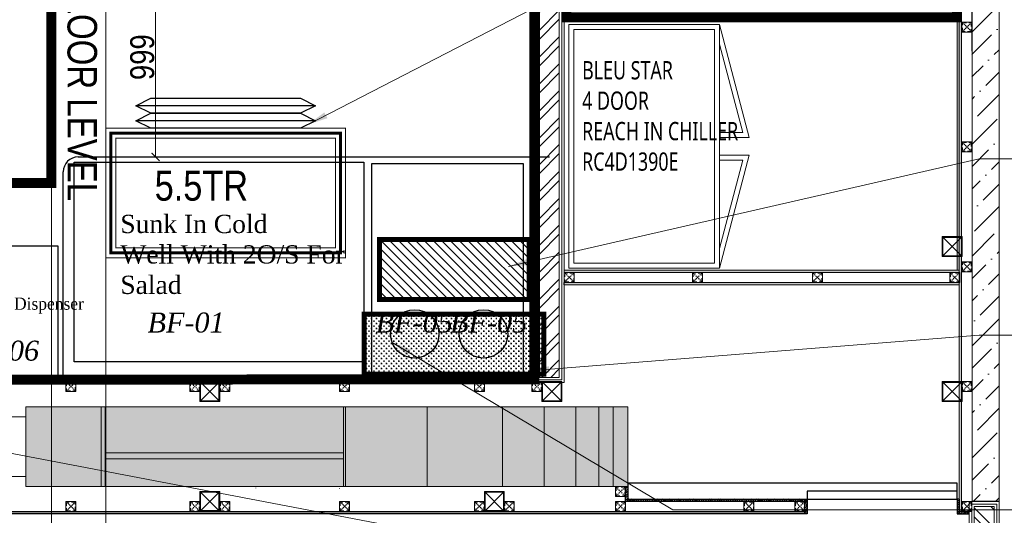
# Model space of a CAD drawing. Header units: millimetres. Extents: x -106827 to 92813, y -35754 to 7831.
# Tile 24 of 150: x -65946 to -61015, y -24533 to -22051. Entities that reach past the tile are written whole.
import ezdxf
from ezdxf.xclip import XClip

# ---------------------------------------------------------------- set-up
doc = ezdxf.new("R2010")
doc.units = ezdxf.units.MM
doc.header["$XCLIPFRAME"] = 2
doc.header["$PDMODE"] = 35
for name, pattern in [('DASHED', [0.75, 0.5, -0.25]), ('General Arrangement Plan$0$( Hidden )', [0.375, 0.25, -0.125]), ('General Arrangement Plan$1$.5', [2, 0.5, -0.5, 0.5, -0.5]), ('General Arrangement Plan$1$CORES & SETBACK$0$HIDDEN', [0.375, 0.25, -0.125])]:
    doc.linetypes.add(name, pattern=pattern)
for name, color, linetype, lineweight in [('2020 HVAC EQUIPMENT TEXT', 7, 'Continuous', 9), ('2020 HVAC FRESH AIR GRILLE & DUCT TEXT', 150, 'Continuous', 9), ('2020 HVAC PLATFORM', 2, 'Continuous', 15), ('2020 HVAC-EQUIPMENT', 20, 'Continuous', 25), ('General Arrangement Plan$0$DIM', 7, 'Continuous', 13), ('General Arrangement Plan$0$KITCHEN EQUIPMENT', 74, 'Continuous', 15), ('General Arrangement Plan$0$TEXT', 7, 'Continuous', 5), ('General Arrangement Plan$1$01_WALL-INTERNAL', 250, 'Continuous', 13), ('General Arrangement Plan$1$A-HATCH', 15, 'Continuous', 0), ('General Arrangement Plan$1$BEAM', 113, 'Continuous', 9), ('General Arrangement Plan$1$Finishes', 5, 'Continuous', 13), ('General Arrangement Plan$1$MEI- EXISTING WALLS', 1, 'Continuous', 15), ('General Arrangement Plan$1$PLASTER', 252, 'Continuous', 13), ('General Arrangement Plan$1$TILES', 104, 'Continuous', 9), ('General Arrangement Plan$1$Wall Hatch', 8, 'Continuous', 0), ('General Arrangement Plan$1$WALL NEW', 6, 'Continuous', 13)]:
    doc.layers.add(name, color=color, linetype=linetype, lineweight=lineweight)
for name, color, linetype in [('General Arrangement Plan$1$12-ply', 160, 'Continuous'), ('General Arrangement Plan$1$Equipment', 5, 'Continuous'), ('General Arrangement Plan$1$Equipment Name', 7, 'Continuous'), ('General Arrangement Plan$1$IDS-DOOR', 45, 'Continuous'), ('HIDDEN', 7, 'Continuous')]:
    doc.layers.add(name, color=color, linetype=linetype)
doc.layers.add('General Arrangement Plan$1$MH- (Structural Elements)Strc-4', color=7, linetype='Continuous', lineweight=0, true_color=0xb85b00)
doc.layers.add('General Arrangement Plan$1$MS', color=7, linetype='Continuous', lineweight=0, true_color=0x3c5977)
doc.styles.add('General Arrangement Plan$1$Standard', font='ARIALN.TTF')
doc.styles.add('General Arrangement Plan$1$style12', font='BOOKOSI.TTF')
doc.styles.add('General Arrangement Plan$1$TMH-TEXT', font='simplex.shx', dxfattribs={"width": 0.8})
doc.styles.get("Standard").update_dxf_attribs({"font": 'ARIALN.TTF'})
doc.dimstyles.new('General Arrangement Plan$1$TFS-Dim', dxfattribs={"dimtxt": 120, "dimasz": 40, "dimexe": 25, "dimexo": 25, "dimgap": 4.5, "dimtad": 1, "dimdec": 0, "dimzin": 0, "dimdsep": 46, "dimtxsty": 'General Arrangement Plan$1$Standard', "dimblk": 'General Arrangement Plan$1$_ArchTick', "dimcen": 0.09, "dimdle": 2, "dimclrd": 256, "dimclre": 8, "dimadec": 0, "dimazin": 0, "dimtfac": 1, "dimtdec": 0, "dimtofl": 0, "dimtmove": 1, "dimatfit": 3, "dimfxl": 1, "dimtolj": 1, "dimtzin": 0, "dimlwd": -1, "dimlwe": -1, "dimarcsym": 0})
doc.dimstyles.new('TFS-Dim', dxfattribs={"dimtxt": 120, "dimasz": 40, "dimexe": 25, "dimexo": 25, "dimgap": 4.5, "dimtad": 1, "dimdec": 0, "dimzin": 0, "dimdsep": 46, "dimtxsty": 'Standard', "dimblk": 'ARCHTICK', "dimcen": 0.09, "dimdle": 2, "dimclrd": 256, "dimclre": 8, "dimadec": 0, "dimazin": 0, "dimtfac": 1, "dimtdec": 0, "dimtofl": 0, "dimtmove": 1, "dimatfit": 3, "dimfxl": 1, "dimtolj": 1, "dimtzin": 0, "dimlwd": -1, "dimlwe": -1, "dimarcsym": 0})
pattern_1 = [(172.5, (-726867.071, -969433.78), (-6.58963561, -7.03506592), [0, -7.6, 0, -8.5, 0, -8.125]), (142.5, (-726867.071, -969433.78), (-16.23489865, -3.72068755), [0, -4.1, 0, -6.85, 0, -2.625]), (102.5, (-726862.722, -969438.128), (-11.030161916, 10.990146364), [0, -2.5, 0, -9, 0, -11.75]), (92.5, (-726862.722, -969438.128), (-13.73131425, 7.52521082), [0, -1.25, 0, -5.9, 0, -6.75])]

# ---------------------------------------------------------------- blocks, each defined once
blk = doc.blocks.new('_ArchTick')
at = {"color": 0, "linetype": 'ByBlock', "const_width": 0.15}
blk.add_lwpolyline([(-0.5, -0.5), (0.5, 0.5)], dxfattribs=at)
blk = doc.blocks.new('*U280')
at = {"layer": 'General Arrangement Plan$1$A-HATCH', "lineweight": -2, "true_color": 0x939598}
h = blk.add_hatch(dxfattribs=at)
h.set_pattern_fill('ANSI32', color=252, scale=0.4)
h.set_pattern_definition([(45, (-603.8825, 0), (-2.694077, 2.694077), []), (45, (-602.0865, 0), (-2.694077, 2.694077), [])])
h.paths.add_polyline_path([(-348.74, 5), (-200.82, 5), (-200.82, 1), (-348.74, 1)])
at = {"layer": 'General Arrangement Plan$1$Finishes'}
blk.add_lwpolyline([(-349.74, 6), (-199.82, 6), (-199.82, 0), (-349.74, 0)], close=True, dxfattribs=at)
at = {"layer": 'General Arrangement Plan$1$WALL NEW'}
for points in [[(-349.24, 5.5), (-200.32, 5.5), (-200.32, 0.5), (-349.24, 0.5)], [(-348.74, 5), (-200.82, 5), (-200.82, 1), (-348.74, 1)]]:
    blk.add_lwpolyline(points, close=True, dxfattribs=at)
blk = doc.blocks.new('General Arrangement Plan$1$_ArchTick')
at = {"color": 0, "linetype": 'ByBlock', "const_width": 0.15}
blk.add_lwpolyline([(-0.5, -0.5), (0.5, 0.5)], dxfattribs=at)
blk = doc.blocks.new('*D273')
at = {"layer": 'Defpoints', "color": 0}
for p in [(10702.8, 7596.6), (10566.7, 6597.6), (10702.8, 6597.6)]:
    blk.add_point(p, dxfattribs=at)
at = {"layer": 'General Arrangement Plan$0$DIM', "color": 8, "linetype": 'General Arrangement Plan$0$( Hidden )'}
for p, q in [((10677.8, 7596.6), (10541.7, 7596.6)), ((10677.8, 6597.6), (10541.7, 6597.6))]:
    blk.add_line(p, q, dxfattribs=at)
at = {"layer": 'General Arrangement Plan$0$DIM', "color": 8}
blk.add_line((10566.7, 7598.6), (10566.7, 6595.6), dxfattribs=at)
at = {"layer": 'General Arrangement Plan$0$DIM', "color": 8, "xscale": 40, "yscale": 40, "zscale": 40}
for p, rotation in [((10566.7, 7596.6), 90), ((10566.7, 6597.6), 270)]:
    blk.add_blockref('General Arrangement Plan$1$_ArchTick', p, dxfattribs=dict(at, rotation=rotation))
at = {"layer": 'General Arrangement Plan$0$DIM', "color": 0, "insert": (10500.9, 7097.1), "char_height": 120, "attachment_point": 5, "rotation": 90, "style": 'General Arrangement Plan$1$Standard'}
blk.add_mtext('\\A1;999', dxfattribs=at)
blk = doc.blocks.new('*U278')
at = {"layer": 'General Arrangement Plan$1$A-HATCH', "lineweight": -2, "true_color": 0x939598}
h = blk.add_hatch(dxfattribs=at)
h.set_pattern_fill('ANSI32', color=252, scale=0.4)
h.set_pattern_definition([(45, (-636.7705, 0), (-2.694077, 2.694077), []), (45, (-634.9745, 0), (-2.694077, 2.694077), [])])
h.paths.add_polyline_path([(-360.62, 5), (-221.82, 5), (-221.82, 1), (-360.62, 1)])
at = {"layer": 'General Arrangement Plan$1$Finishes'}
blk.add_lwpolyline([(-361.62, 6), (-220.82, 6), (-220.82, 0), (-361.62, 0)], close=True, dxfattribs=at)
at = {"layer": 'General Arrangement Plan$1$WALL NEW'}
for points in [[(-361.12, 5.5), (-221.32, 5.5), (-221.32, 0.5), (-361.12, 0.5)], [(-360.62, 5), (-221.82, 5), (-221.82, 1), (-360.62, 1)]]:
    blk.add_lwpolyline(points, close=True, dxfattribs=at)
blk = doc.blocks.new('General Arrangement Plan$1$A$C0642dd72')
at = {"layer": 'General Arrangement Plan$1$MS', "ltscale": 10}
for p, q in [((14305.3, 5074.5), (14405.3, 5174.5)), ((14405.3, 5074.5), (14305.3, 5174.5)), ((10587.9, 4348.8), (10687.9, 4448.8)), ((10687.9, 4348.8), (10587.9, 4448.8)), ((12300.7, 4348.8), (12400.7, 4448.8)), ((12400.7, 4348.8), (12300.7, 4448.8)), ((14305.3, 4348.8), (14405.3, 4448.8)), ((14405.3, 4348.8), (14305.3, 4448.8)), ((10587.9, 3798.8), (10687.9, 3898.8)), ((10687.9, 3798.8), (10587.9, 3898.8)), ((12012.7, 3798.8), (12112.7, 3898.8)), ((12112.7, 3798.8), (12012.7, 3898.8))]:
    blk.add_line(p, q, dxfattribs=at)
for points in [[(14305.3, 5074.5), (14405.3, 5074.5), (14405.3, 5174.5), (14305.3, 5174.5)], [(14309.3, 5078.5), (14401.3, 5078.5), (14401.3, 5170.5), (14309.3, 5170.5)], [(10587.9, 4348.8), (10687.9, 4348.8), (10687.9, 4448.8), (10587.9, 4448.8)], [(10591.9, 4352.8), (10683.9, 4352.8), (10683.9, 4444.8), (10591.9, 4444.8)], [(12300.7, 4348.8), (12400.7, 4348.8), (12400.7, 4448.8), (12300.7, 4448.8)], [(12304.7, 4352.8), (12396.7, 4352.8), (12396.7, 4444.8), (12304.7, 4444.8)], [(14305.3, 4348.8), (14405.3, 4348.8), (14405.3, 4448.8), (14305.3, 4448.8)], [(14309.3, 4352.8), (14401.3, 4352.8), (14401.3, 4444.8), (14309.3, 4444.8)], [(10587.9, 3798.8), (10687.9, 3798.8), (10687.9, 3898.8), (10587.9, 3898.8)], [(12012.7, 3798.8), (12112.7, 3798.8), (12112.7, 3898.8), (12012.7, 3898.8)], [(10591.9, 3802.8), (10683.9, 3802.8), (10683.9, 3894.8), (10591.9, 3894.8)], [(12016.7, 3802.8), (12108.7, 3802.8), (12108.7, 3894.8), (12016.7, 3894.8)]]:
    blk.add_lwpolyline(points, close=True, dxfattribs=at)
blk = doc.blocks.new('*U217')
at = {"layer": 'General Arrangement Plan$1$12-ply', "true_color": 0x939598}
h = blk.add_hatch(dxfattribs=at)
h.set_pattern_fill('ANSI35', color=252, scale=2.5, angle=180)
h.set_pattern_definition([(225, (0, 4142.89), (11.22532015, -11.22532015), []), (225, (-11.225, 4142.89), (11.22532015, -11.22532015), [19.84375, -3.96875, 0, -3.96875])])
h.paths.add_polyline_path([(2694431.8, -799586.5), (2694419.8, -799586.5), (2694419.8, -804486.5), (2694431.8, -804486.5)])
at = {"layer": 'General Arrangement Plan$1$12-ply'}
blk.add_lwpolyline([(2694419.8, -799586.5), (2694431.8, -799586.5), (2694431.8, -804486.5), (2694419.8, -804486.5)], close=True, dxfattribs=at)
blk = doc.blocks.new('*U220')
at = {"layer": 'General Arrangement Plan$1$12-ply', "true_color": 0x939598}
h = blk.add_hatch(dxfattribs=at)
h.set_pattern_fill('ANSI35', color=252, scale=2.5, angle=180)
h.set_pattern_definition([(225, (0, 2900.606), (11.22532015, -11.22532015), []), (225, (-11.225, 2900.606), (11.22532015, -11.22532015), [19.84375, -3.96875, 0, -3.96875])])
h.paths.add_polyline_path([(2694431.8, -800940.8), (2694419.8, -800940.8), (2694419.8, -804374.5), (2694431.8, -804374.5)])
at = {"layer": 'General Arrangement Plan$1$12-ply'}
blk.add_lwpolyline([(2694419.8, -800940.8), (2694431.8, -800940.8), (2694431.8, -804374.5), (2694419.8, -804374.5)], close=True, dxfattribs=at)
blk = doc.blocks.new('General Arrangement Plan$1$A$C25013FFA')
at = {"layer": 'General Arrangement Plan$1$MS', "linetype": 'General Arrangement Plan$1$CORES & SETBACK$0$HIDDEN', "ltscale": 25}
for p, q in [((-9, 60), (35, 16)), ((35, 60), (-9, 16))]:
    blk.add_line(p, q, dxfattribs=at)
at = {"layer": 'General Arrangement Plan$1$MS', "ltscale": 25}
blk.add_lwpolyline([(-12, 13), (38, 13), (38, 63), (-12, 63)], close=True, dxfattribs=at)
blk.add_lwpolyline([(-12, 13), (38, 13), (38, 63), (-12, 63)], close=True, dxfattribs=at)
at = {"layer": 'General Arrangement Plan$1$MS', "linetype": 'General Arrangement Plan$1$.5', "ltscale": 25}
blk.add_lwpolyline([(-9, 16), (35, 16), (35, 60), (-9, 60)], close=True, dxfattribs=at)
blk = doc.blocks.new('*U222')
at = {"layer": 'General Arrangement Plan$1$12-ply', "true_color": 0x939598}
h = blk.add_hatch(dxfattribs=at)
h.set_pattern_fill('ANSI35', color=252, scale=2.5, angle=180)
h.set_pattern_definition([(225, (0, 4222.472), (11.22532015, -11.22532015), []), (225, (-11.225, 4222.472), (11.22532015, -11.22532015), [19.84375, -3.96875, 0, -3.96875])])
h.paths.add_polyline_path([(2694431.8, -801959.7), (2694419.8, -801959.7), (2694419.8, -802033.7), (2694431.8, -802033.7)])
at = {"layer": 'General Arrangement Plan$1$12-ply'}
blk.add_lwpolyline([(2694419.8, -801959.7), (2694431.8, -801959.7), (2694431.8, -802033.7), (2694419.8, -802033.7)], close=True, dxfattribs=at)
blk = doc.blocks.new('*U205')
at = {"layer": 'General Arrangement Plan$1$12-ply', "true_color": 0x939598}
h = blk.add_hatch(dxfattribs=at)
h.set_pattern_fill('ANSI35', color=252, scale=2.5, angle=180)
h.set_pattern_definition([(225, (0, 8157.184), (11.22532015, -11.22532015), []), (225, (-11.225, 8157.184), (11.22532015, -11.22532015), [19.84375, -3.96875, 0, -3.96875])])
h.paths.add_polyline_path([(2694431.8, -799586.5), (2694419.8, -799586.5), (2694419.8, -800472.2), (2694431.8, -800472.2)])
at = {"layer": 'General Arrangement Plan$1$12-ply'}
blk.add_lwpolyline([(2694419.8, -799586.5), (2694431.8, -799586.5), (2694431.8, -800472.2), (2694419.8, -800472.2)], close=True, dxfattribs=at)
blk = doc.blocks.new('*U206')
at = {"layer": 'General Arrangement Plan$1$12-ply', "true_color": 0x939598}
h = blk.add_hatch(dxfattribs=at)
h.set_pattern_fill('ANSI35', color=252, scale=2.5, angle=180)
h.set_pattern_definition([(225, (0, 4228.669), (11.22532015, -11.22532015), []), (225, (-11.225, 4228.669), (11.22532015, -11.22532015), [19.84375, -3.96875, 0, -3.96875])])
h.paths.add_polyline_path([(2694431.8, -801956.5), (2694419.8, -801956.5), (2694419.8, -802030.7), (2694431.8, -802030.7)])
at = {"layer": 'General Arrangement Plan$1$12-ply'}
blk.add_lwpolyline([(2694419.8, -801956.5), (2694431.8, -801956.5), (2694431.8, -802030.7), (2694419.8, -802030.7)], close=True, dxfattribs=at)
blk = doc.blocks.new('*U207')
at = {"layer": 'General Arrangement Plan$1$PLASTER'}
h = blk.add_hatch(dxfattribs=at)
h.set_pattern_fill('AR-SAND', color=256, scale=5, angle=90)
h.set_pattern_definition(pattern_1)
h.paths.add_polyline_path([(121168.2, -848202.3), (121168.2, -848190.3), (119191.1, -848190.3), (119191.1, -848202.3)])
blk.add_lwpolyline([(121168.2, -848202.3), (121168.2, -848190.3), (119191.1, -848190.3), (119191.1, -848202.3)], close=True, dxfattribs=at)
blk = doc.blocks.new('*U210')
at = {"layer": 'General Arrangement Plan$1$PLASTER'}
h = blk.add_hatch(dxfattribs=at)
h.set_pattern_fill('AR-SAND', color=256, scale=5, angle=90)
h.set_pattern_definition(pattern_1)
h.paths.add_polyline_path([(121168.2, -848202.3), (121168.2, -848190.3), (119188.1, -848190.3), (119188.1, -848202.3)])
blk.add_lwpolyline([(121168.2, -848202.3), (121168.2, -848190.3), (119188.1, -848190.3), (119188.1, -848202.3)], close=True, dxfattribs=at)
blk = doc.blocks.new('*U211')
at = {"layer": 'General Arrangement Plan$1$TILES'}
h = blk.add_hatch(dxfattribs=at)
h.set_pattern_fill('ZIGZAG', color=256, scale=50, angle=45)
h.set_pattern_definition([(45, (0, 0), (1e-12, 8.838834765), [6.25, -6.25]), (135, (4.4194, 4.4194), (-8.838834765, 1e-12), [6.25, -6.25])])
h.paths.add_polyline_path([(98753.1, -854001.2), (105382.5, -854001.2), (105382.5, -853991.2), (98753.1, -853991.2)])
blk.add_lwpolyline([(105382.5, -854001.2), (105382.5, -853991.2), (98753.1, -853991.2), (98753.1, -854001.2)], close=True, dxfattribs=at)
blk = doc.blocks.new('*U221')
at = {"layer": 'General Arrangement Plan$1$PLASTER'}
h = blk.add_hatch(dxfattribs=at)
h.set_pattern_fill('AR-SAND', color=256, scale=5, angle=90)
h.set_pattern_definition(pattern_1)
h.paths.add_polyline_path([(127101.9, -848202.3), (127101.9, -848190.3), (119264.1, -848190.3), (119264.1, -848202.3)])
blk.add_lwpolyline([(127101.9, -848202.3), (127101.9, -848190.3), (119264.1, -848190.3), (119264.1, -848202.3)], close=True, dxfattribs=at)
blk = doc.blocks.new('*U223')
at = {"layer": 'General Arrangement Plan$1$12-ply', "true_color": 0x939598}
h = blk.add_hatch(dxfattribs=at)
h.set_pattern_fill('ANSI35', color=252, scale=2.5, angle=180)
h.set_pattern_definition([(225, (0, 8994.248), (11.22532015, -11.22532015), []), (225, (-11.225, 8994.248), (11.22532015, -11.22532015), [19.84375, -3.96875, 0, -3.96875])])
h.paths.add_polyline_path([(2694431.8, -799586.5), (2694419.8, -799586.5), (2694419.8, -799635.2), (2694431.8, -799635.2)])
at = {"layer": 'General Arrangement Plan$1$12-ply'}
blk.add_lwpolyline([(2694419.8, -799586.5), (2694431.8, -799586.5), (2694431.8, -799635.2), (2694419.8, -799635.2)], close=True, dxfattribs=at)
blk = doc.blocks.new('5.5 TR IDU')
at = {"layer": '2020 HVAC-EQUIPMENT', "color": 8}
for p, q in [((6127.35, -4528.33), (6130.35, -4526.83)), ((6130.35, -4526.83), (6160.35, -4526.83)), ((6160.35, -4526.83), (6163.35, -4528.33)), ((6130.35, -4529.83), (6127.35, -4528.33)), ((6127.35, -4528.33), (6127.35, -4528.33)), ((6127.35, -4528.33), (6163.35, -4528.33)), ((6127.35, -4531.33), (6130.35, -4529.83)), ((6160.35, -4529.83), (6130.35, -4529.83)), ((6130.35, -4529.83), (6160.35, -4529.83)), ((6163.35, -4528.33), (6160.35, -4529.83)), ((6160.35, -4529.83), (6163.35, -4531.33)), ((6130.35, -4532.83), (6127.35, -4531.33)), ((6127.35, -4531.33), (6127.35, -4531.33)), ((6127.35, -4531.33), (6163.35, -4531.33)), ((6163.35, -4531.33), (6160.35, -4532.83)), ((6160.35, -4532.83), (6130.35, -4532.83))]:
    blk.add_line(p, q, dxfattribs=at)
at = {"layer": '2020 HVAC-EQUIPMENT', "const_width": 0.2}
for points in [[(6121.35, -4526.83), (6169.35, -4526.83), (6169.35, -4500.83), (6121.35, -4500.83)], [(6123.35, -4524.83), (6167.35, -4524.83), (6167.35, -4502.83), (6123.35, -4502.83)]]:
    blk.add_lwpolyline(points, close=True, dxfattribs=at)
at = {"layer": '2020 HVAC-EQUIPMENT', "color": 7, "const_width": 0.6}
blk.add_lwpolyline([(6122.35, -4525.83), (6168.35, -4525.83), (6168.35, -4501.83), (6122.35, -4501.83)], close=True, dxfattribs=at)
blk = doc.blocks.new('General Arrangement Plan')
at = {"layer": 'General Arrangement Plan$1$Wall Hatch', "true_color": 0xc7c8ca}
h = blk.add_hatch(dxfattribs=at)
h.set_pattern_fill('ANSI36', color=9, scale=25)
h.paths.add_polyline_path([(12932.4, 14018.9), (12932.4, 13882.8), (14653.2, 13882.8), (14656, 4873.7), (14791.6, 4873.7), (14788.9, 14018.6)])
at = {"layer": 'General Arrangement Plan$1$Wall Hatch', "true_color": 0x939598}
h = blk.add_hatch(color=252, dxfattribs=at)
h.dxf.hatch_style = 1
h.paths.add_polyline_path([(9916.9, 5346.9), (12932.4, 5346.9), (12932.4, 4946.9), (9916.9, 4946.9)])
at = {"layer": 'General Arrangement Plan$0$KITCHEN EQUIPMENT'}
for points in [[(12636.1, 7261.1), (13391.1, 7261.1), (13391.1, 6041.1), (12636.1, 6041.1)], [(12661.1, 7236.1), (13366.1, 7236.1), (13366.1, 6066.1), (12661.1, 6066.1)]]:
    blk.add_lwpolyline(points, close=True, dxfattribs=at)
for points in [[(13391.1, 6695.1), (13539.6, 6695.1), (13391.1, 7261.1)], [(13391.1, 6720.1), (13507.2, 6720.1), (13391.1, 7162.6)], [(13391.1, 6607), (13539.6, 6607), (13391.1, 6041.1)], [(13391.1, 6582), (13507.2, 6582), (13391.1, 6139.5)]]:
    blk.add_lwpolyline(points, dxfattribs=at)
at = {"layer": 'General Arrangement Plan$1$BEAM', "linetype": 'General Arrangement Plan$0$( Hidden )', "ltscale": 11}
blk.add_lwpolyline([(10318.6, 13772.8), (10318.6, 877.8), (10045.1, 877.8), (10045.1, 13772.8)], close=True, dxfattribs=at)
at = {"layer": 'General Arrangement Plan$1$Equipment', "color": 32, "ltscale": 0.2}
for p, q in [((10179.5, 6597.6), (12538.9, 6597.6)), ((10104.5, 5472.5), (10104.5, 6522.6))]:
    blk.add_line(p, q, dxfattribs=at)
at = {"layer": 'General Arrangement Plan$1$Equipment'}
for points in [[(10160.1, 5571.5), (10160.1, 6571.3), (11610, 6571.3), (11610, 5571.5)], [(11648.2, 5496.2), (12410.2, 5496.2), (12410.2, 6563), (11648.2, 6563)], [(9469.9, 5490.9), (10079.5, 5490.9), (10079.5, 6151.3), (9469.9, 6151.3)]]:
    blk.add_lwpolyline(points, close=True, dxfattribs=at)
for centre in [(11864.9, 5711.4), (12209.1, 5711.4)]:
    blk.add_circle(centre, 121.2, dxfattribs=at)
at = {"layer": 'General Arrangement Plan$1$Equipment', "color": 32, "ltscale": 0.2}
blk.add_arc((10179.5, 6522.6), 75, 90, 180, dxfattribs=at)
at = {"layer": 'General Arrangement Plan$1$IDS-DOOR', "color": 45}
for points in [[(14581, 4884.7), (14581, 4964.6), (12932.4, 4964.6), (12932.4, 4884.7)], [(14581, 4884.7), (14581, 4924.6), (13830.1, 4924.6), (13830.1, 4884.7)]]:
    blk.add_lwpolyline(points, close=True, dxfattribs=at)
at = {"layer": 'General Arrangement Plan$1$MEI- EXISTING WALLS', "color": 18, "true_color": 0x000000}
for p, q in [((14791.5, 4871.9), (14791.5, 14018.6)), ((14656, 5036.9), (14656, 13882.8))]:
    blk.add_line(p, q, dxfattribs=at)
at = {"layer": 'General Arrangement Plan$1$MEI- EXISTING WALLS'}
for p, q in [((11069.1, 4940.9), (11069.1, 4939.7)), ((11487.4, 4937.4), (11487.4, 4938.6))]:
    blk.add_line(p, q, dxfattribs=at)
at = {"layer": 'General Arrangement Plan$1$MEI- EXISTING WALLS', "color": 18, "true_color": 0x000000}
blk.add_lwpolyline([(9916.9, 5296.9), (9916.9, 4996.9), (9160, 4996.9), (9160, 5296.9)], close=True, dxfattribs=at)
at = {"layer": 'General Arrangement Plan$1$MH- (Structural Elements)Strc-4'}
blk.add_lwpolyline([(12932.4, 14018.9), (12932.4, 13882.8), (14653.2, 13882.8), (14656, 4873.7), (14791.6, 4873.7), (14788.9, 14018.6), (12932.4, 14018.9)], dxfattribs=at)
at = {"layer": 'General Arrangement Plan$1$MH- (Structural Elements)Strc-4', "lineweight": 5}
blk.add_lwpolyline([(10293.8, 5346.9), (9916.9, 5346.9), (9916.9, 4946.9), (10293.8, 4946.9)], dxfattribs=at)
at = {"layer": 'General Arrangement Plan$1$MH- (Structural Elements)Strc-4', "lineweight": 9}
for points in [[(10314.8, 5346.9), (10293.8, 5346.9), (10293.8, 4946.9), (10314.8, 4946.9)], [(11508.4, 5346.9), (11508.4, 4946.9), (11518.9, 4946.9), (11518.9, 5346.9)]]:
    blk.add_lwpolyline(points, close=True, dxfattribs=at)
for points in [[(11508.4, 5346.9), (10314.8, 5346.9)], [(11518.9, 4946.9), (12932.4, 4946.9), (12932.4, 5346.9), (11518.9, 5346.9)], [(11927.3, 4946.9), (11927.3, 5346.9)], [(11508.4, 5116.5), (10314.8, 5116.5)], [(11508.4, 5085.1), (10314.8, 5085.1)], [(10314.8, 4946.9), (11508.4, 4946.9)]]:
    blk.add_lwpolyline(points, dxfattribs=at)
at = {"layer": 'General Arrangement Plan$1$MH- (Structural Elements)Strc-4', "lineweight": 0}
for points in [[(12304.2, 4946.9), (12304.2, 5346.9)], [(12513.6, 4946.9), (12513.6, 5346.9)], [(12670.7, 4946.9), (12670.7, 5346.9)], [(12785.9, 4946.9), (12785.9, 5346.9)], [(12859.2, 4946.9), (12859.2, 5346.9)]]:
    blk.add_lwpolyline(points, dxfattribs=at)
at = {"layer": 'General Arrangement Plan$1$Wall Hatch'}
blk.add_lwpolyline([(9916.9, 5346.9), (12932.4, 5346.9), (12932.4, 4946.9), (9916.9, 4946.9)], close=True, dxfattribs=at)
at = {"layer": 'General Arrangement Plan$1$01_WALL-INTERNAL', "yscale": 25, "zscale": 25, "rotation": 270}
for name, p, xscale in [('*U278', (12463.9, 14509), -25), ('*U280', (14641.6, -3871.6), 25)]:
    blk.add_blockref(name, p, dxfattribs=dict(at, xscale=xscale))
at = {"layer": 'General Arrangement Plan$1$12-ply', "rotation": 270}
for name, p in [('*U220', (813404.7, 2699904.5)), ('*U205', (813404.7, 2699304.5)), ('*U217', (813404.7, 2699242.5, -0.1))]:
    blk.add_blockref(name, p, dxfattribs=at)
at = {"layer": 'General Arrangement Plan$1$12-ply'}
for name, p in [('*U206', (-2681499.4, 806903.4)), ('*U222', (-2680601.7, 806844.4, -0.1))]:
    blk.add_blockref(name, p, dxfattribs=at)
at = {"layer": 'General Arrangement Plan$1$12-ply', "xscale": -1}
blk.add_blockref('*U222', (2709012.8, 806844.4), dxfattribs=at)
at = {"layer": 'General Arrangement Plan$1$12-ply', "xscale": -1, "rotation": 90}
blk.add_blockref('*U223', (-784993.6, 2699242.5, 0.1), dxfattribs=at)
at = {"layer": 'General Arrangement Plan$1$MS', "ltscale": 10}
blk.add_blockref('General Arrangement Plan$1$A$C0642dd72', (200.7, 1023.9), dxfattribs=at)
at = {"layer": 'General Arrangement Plan$1$MS', "ltscale": 25, "rotation": 180}
for p in [(14643, 7285.7), (14643, 6685.7), (14643, 6085.7), (14643, 5485.7), (14643, 4885.7)]:
    blk.add_blockref('General Arrangement Plan$1$A$C25013FFA', p, dxfattribs=at)
at = {"layer": 'General Arrangement Plan$1$MS', "ltscale": 25, "xscale": -1, "rotation": 180}
for p in [(12625.9, 6032.1, -0.1), (13268, 6032.1, -0.1), (13868, 6032.1, -0.1), (14556, 6032.1, -0.1), (10130.2, 5485.7, -0.1), (10750.6, 5485.7), (10900.6, 5485.7), (11500.6, 5485.7), (12175.4, 5485.7), (12463.4, 5485.7), (12882.4, 4959.9), (10130.2, 4885.7, -0.1), (10750.6, 4885.7), (10900.6, 4885.7), (11500.6, 4885.7), (12175.4, 4885.7), (12325.4, 4885.7), (12882.4, 4885.7), (13525.4, 4885.7), (13780.1, 4885.7, -0.1)]:
    blk.add_blockref('General Arrangement Plan$1$A$C25013FFA', p, dxfattribs=at)
at = {"layer": 'General Arrangement Plan$1$PLASTER', "xscale": -1, "rotation": 90}
blk.add_blockref('*U221', (-833599.4, 131924.6), dxfattribs=at)
at = {"layer": 'General Arrangement Plan$1$PLASTER', "xscale": -1}
for name, p in [('*U207', (133782.1, 854221.4)), ('*U210', (133779.1, 854159.4, -0.1))]:
    blk.add_blockref(name, p, dxfattribs=at)
at = {"layer": 'General Arrangement Plan$1$TILES', "rotation": 269.9999999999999}
blk.add_blockref('*U211', (868582.2, 111413.5), dxfattribs=at)
at = {"layer": 'General Arrangement Plan$0$TEXT', "color": 1, "char_height": 100, "attachment_point": 7, "style": 'General Arrangement Plan$1$Standard'}
for s, insert in [('{\\fTimes New Roman|b0|i1|c0|p18;BF-01}', (10527, 5716.9)), ('{\\fTimes New Roman|b0|i1|c0|p18;BF-05}', (11669.6, 5716.9)), ('{\\fTimes New Roman|b0|i1|c0|p18;BF-05}', (12042, 5716.9)), ('{\\fTimes New Roman|b0|i1|c0|p18;BF-06}', (9597.7, 5576.1))]:
    blk.add_mtext(s, dxfattribs=dict(at, insert=insert))
at = {"layer": 'General Arrangement Plan$1$BEAM', "insert": (10096.3, 11300.1), "char_height": 147.925, "width": 5195.333, "attachment_point": 7, "rotation": 270, "style": 'General Arrangement Plan$1$TMH-TEXT'}
blk.add_mtext('{\\fArial|b0|i0|c0|p34;\\C5;BOTTOM OF MS SECTION @13\'-11" FROM RAW FLOOR LEVEL}', dxfattribs=at)
at = {"layer": 'General Arrangement Plan$1$Equipment Name', "color": 0, "char_height": 91.44, "attachment_point": 1, "style": 'General Arrangement Plan$1$style12'}
for s, insert, width in [('{\\fMicrosoft YaHei UI|b0|i0|c0|p34;\\W0.75;BLEU STAR \\P4 DOOR \\PREACH IN CHILLER \\PRC4D1390E}', (12703.2, 7077.5), 1255.562), ('\\A1;\\pxql;Sunk In Cold \\PWell With 2O/S For Salad', (10390.4, 6307.8), 1186.124)]:
    blk.add_mtext(s, dxfattribs=dict(at, insert=insert, width=width))
at = {"layer": 'General Arrangement Plan$1$Equipment Name', "color": 0, "extrusion": (2.14625e-08, -1.04836e-07, 1), "insert": (10245, 5812.7), "char_height": 60.96, "width": 622.304, "attachment_point": 9, "text_direction": (1, 0, 0), "style": 'General Arrangement Plan$1$style12'}
blk.add_mtext('\\pxql;{\\W0.95;Water Dispenser}', dxfattribs=at)
at = {"layer": 'General Arrangement Plan$0$DIM', "color": 9, "true_color": 0xc7c8ca}
dim = blk.add_linear_dim(base=(10566.7, 6597.6), p1=(10702.8, 7596.6), p2=(10702.8, 6597.6), angle=90, dimstyle='General Arrangement Plan$1$TFS-Dim', override={"dimclrd": 8}, dxfattribs=at)
dim.commit()
dim.dimension.update_dxf_attribs({"geometry": '*D273', "text_midpoint": (10500.9, 7097.1)})

msp = doc.modelspace()

# ---------------------------------------------------------------- block references
at = {"color": 7}
ref = msp.add_blockref('General Arrangement Plan', (-75832.3, -29336.1), dxfattribs=at)
XClip(ref).set_block_clipping_path([(48.7190010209, -107.5186207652), (15251.6043912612, 15253.5715002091)])

# ---------------------------------------------------------------- next in the draw order: hatches: boundary and pattern name
at = {"ltscale": 1500}
h = msp.add_hatch(dxfattribs=at)
h.set_pattern_fill('ANSI31', color=8, scale=246.0625, angle=-90)
h.set_pattern_definition([(315, (148882.28, 476583.74), (21.7490578, 21.7490578), [])])
h.paths.add_polyline_path([(-64143.9, -23450.3), (-63394.2, -23457.4), (-63394.2, -23162.1), (-64143.9, -23155)])
h = msp.add_hatch(dxfattribs=at)
h.set_pattern_fill('CROSS', color=8, scale=1.9685)
h.set_pattern_definition([(0, (-563073.465, 187814.122), (12.499975, 12.499975), [6.2499875, -18.7499625]), (90, (-563070.34, 187810.997), (-12.499975, 12.499975), [6.2499875, -18.7499625])])
h.paths.add_polyline_path([(-63321, -23826.4), (-63321, -23525.9), (-64221, -23525.9), (-64221, -23826.4)])

# ---------------------------------------------------------------- next in the draw order: linework, layer by layer
at = {"layer": '2020 HVAC PLATFORM', "ltscale": 5, "const_width": 50}
for points in [[(-63209, -22039), (-61251.4, -22039), (-61251.4, -17915.3), (-63209, -17915.3)], [(-63368.5, -21433.7), (-65787.2, -21433.7), (-65787.2, -22869.6), (-68312.9, -22869.6), (-68312.9, -24463.8), (-66926.2, -24463.8), (-66926.2, -23855.2), (-63368.5, -23851.4)]]:
    msp.add_lwpolyline(points, close=True, dxfattribs=at)
at = {"layer": 'HIDDEN', "color": 5, "linetype": 'DASHED', "ltscale": 1111, "const_width": 25, "elevation": 0}
msp.add_lwpolyline([(-64143.9, -23152.7), (-63394.2, -23152.7), (-63394.2, -23452.7), (-64143.9, -23452.7)], close=True, dxfattribs=at)
at = {"layer": 'HIDDEN', "color": 161, "linetype": 'DASHED', "ltscale": 0.1, "true_color": 0x8f8fff, "const_width": 25}
msp.add_lwpolyline([(-63321, -23826.4), (-63321, -23525.9), (-64221, -23525.9), (-64221, -23826.4)], close=True, dxfattribs=at)

# ---------------------------------------------------------------- next in the draw order: block references
at = {"layer": '2020 HVAC-EQUIPMENT', "xscale": 25, "yscale": 25, "zscale": 25, "rotation": 179.9999999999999}
msp.add_blockref('5.5 TR IDU', (88720, -135765.2), dxfattribs=at)

# ---------------------------------------------------------------- next in the draw order: texts
at = {"layer": '2020 HVAC EQUIPMENT TEXT', "linetype": 'Continuous'}
msp.add_text('5.5TR', height=150, dxfattribs=at).set_placement((-65269.8, -22957.4, 0))

# ---------------------------------------------------------------- next in the draw order: leaders
at = {"layer": '2020 HVAC FRESH AIR GRILLE & DUCT TEXT', "linetype": 'Continuous'}
for points in [[(-64501.2, -22575.8), (-62674.8, -21633.7), (-60136.5, -21633.7)], [(-63497.8, -23286.9), (-61141.1, -22747.6), (-58602.8, -22747.6)], [(-63393.5, -23810.4), (-61141.1, -23631.7), (-58602.8, -23631.7)], [(-64081, -23667), (-62674.8, -24505.1), (-60136.5, -24505.1)], [(-67175.6, -23997.7), (-60899.2, -25191.7), (-60136.5, -25191.7)]]:
    msp.add_leader(points, dimstyle='TFS-Dim', override={"dimasz": 100, "dimtad": 0, "dimclrd": 7, "dimlwd": 5}, dxfattribs=at)

doc.saveas('drawing.dxf')
